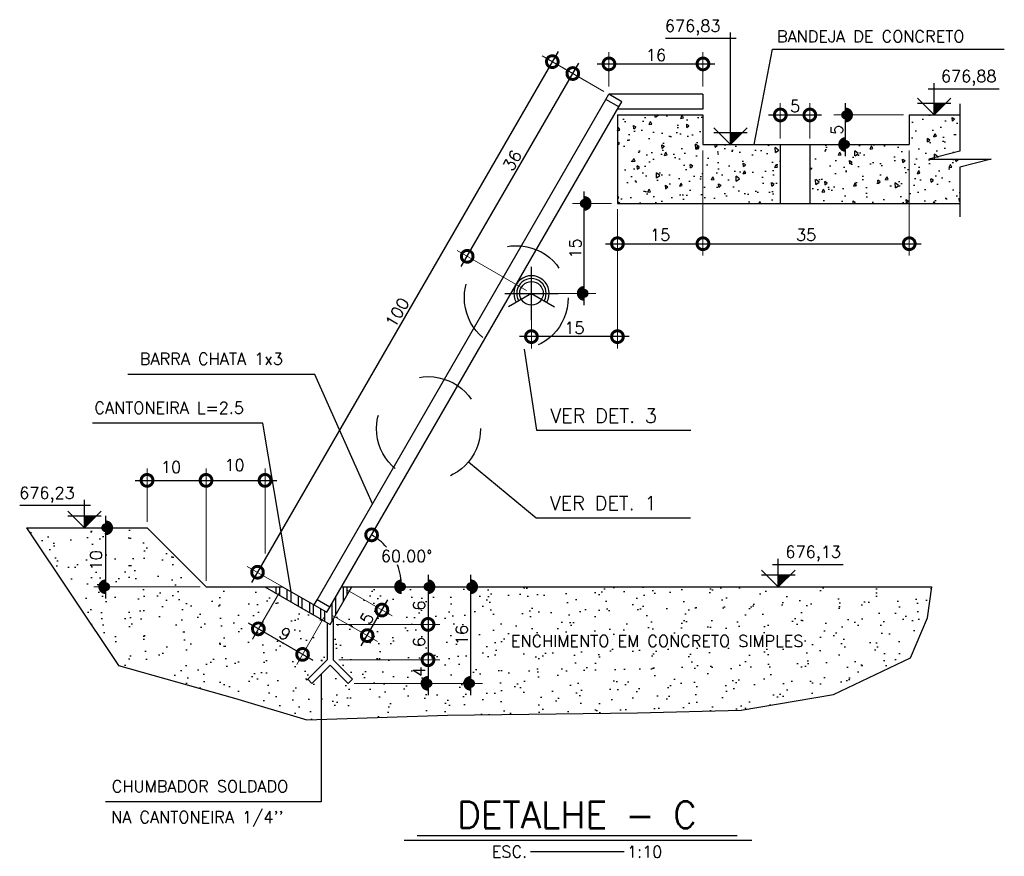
# Model space of a CAD drawing. Header units: millimetres. Extents: x 197878 to 197999, y 8707048 to 8707093.
# Tile 3 of 37: x 197897.5 to 197899.17, y 8707049.57 to 8707050.99. Entities that reach past the tile are written whole.
import ezdxf
from ezdxf.enums import TextEntityAlignment as Align

# ---------------------------------------------------------------- set-up
doc = ezdxf.new("R2010")
doc.units = ezdxf.units.MM
doc.header["$LTSCALE"] = 0.1
doc.linetypes.add('HIDDEN', pattern=[0.375, 0.25, -0.125])
doc.layers.get('Defpoints').update_dxf_attribs({"lineweight": 9})
for name, color, linetype in [('BAR-PECAS', 2, 'Continuous'), ('DIM', 7, 'Continuous'), ('ELEVAÇÃO', 2, 'Continuous'), ('ESTRUTURA', 5, 'Continuous'), ('GRADE', 9, 'Continuous'), ('HACH', 7, 'Continuous'), ('LAYER5', 5, 'Continuous'), ('LMEDIA', 4, 'Continuous'), ('RELAÇÀO', 2, 'Continuous'), ('TEXTO', 2, 'Continuous')]:
    doc.layers.add(name, color=color, linetype=linetype)
doc.styles.add('ROMAND', font='ROMANS.SHX', dxfattribs={"oblique": 15, "height": 800})
doc.styles.add('romans', font='romans.shx')
doc.dimstyles.get("Standard").update_dxf_attribs({"dimtxt": 0.1, "dimasz": 0.2, "dimexe": 0.05, "dimexo": 0.05, "dimgap": 0.025, "dimtad": 1, "dimtoh": 1, "dimdec": 0, "dimlfac": 100, "dimzin": 0, "dimdsep": 46, "dimtxsty": 'romans', "dimblk1": 'DOTSMALL', "dimblk2": 'DOTSMALL', "dimsah": 1, "dimcen": 0.3, "dimdle": 0.05, "dimclrd": 7, "dimclre": 7, "dimclrt": 2, "dimazin": 0, "dimtfac": 1, "dimtdec": 0, "dimtmove": 2, "dimatfit": 3, "dimldrblk": 'DOTSMALL', "dimfxl": 0, "dimtolj": 1, "dimtzin": 0, "dimlwe": 5, "dimarcsym": 0})
pattern_1 = [(95, (197869.95175, 8706994.475986), (0.042028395, 0.035266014), [0.005715, -0.062865]), (40, (197869.95175, 8706994.475986), (-0.048005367, 0.0330531), [0.004572, -0.050292]), (145.451, (197869.95525, 8706994.478925), (-0.005976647, 0.06831907), [0.004857, -0.053427]), (91.1842, (197869.94097, 8706994.48676), (0.06642307, 0.048586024), [0.0085725, -0.0942975]), (141.6356, (197869.94651, 8706994.49081), (-0.00212584, 0.10284793), [0.0072855, -0.0801405]), (36.184, (197869.94097, 8706994.48676), (-0.00212567, 0.10284792), [0.006858, -0.075438]), (66, (197869.949055, 8706994.489456), (0.053856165, 0.01046858), [0.005715, -0.062865]), (11, (197869.949055, 8706994.489456), (-0.02596198, 0.05218236), [0.004572, -0.050292]), (116.4514, (197869.95354, 8706994.49033), (0.02789401, 0.062650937), [0.004857, -0.053427]), (82.5, (197869.951749, 8706994.475986), (-0.017281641, 0.018592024), [0, -0.0496824, 0, -0.051054, 0, -0.0504825]), (52.5, (197869.95175, 8706994.475986), (-0.007076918, 0.0354261), [0, -0.0291084, 0, -0.0485394, 0, -0.0192405]), (12.5, (197869.939733, 8706994.46397), (0.029978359, 0.027547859), [0, -0.01905, 0, -0.059436, 0, -0.078867]), (2.5, (197869.934345, 8706994.458582), (0.026029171, 0.036816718), [0, -0.024765, 0, -0.0394716, 0, -0.056007])]

# ---------------------------------------------------------------- blocks, each defined once
blk = doc.blocks.new('_DOTSMALL')
at = {"color": 0, "linetype": 'ByBlock', "const_width": 0.5}
blk.add_lwpolyline([(-0.0625, 0, 1), (0.0625, 0, 1)], format="xyb", close=True, dxfattribs=at)
blk = doc.blocks.new('*D10')
at = {"layer": 'Defpoints', "color": 0}
for p in [(197898.0648, 8707050.0309), (197898.0329, 8707049.9671), (197898.1939, 8707049.9671)]:
    blk.add_point(p, dxfattribs=at)
at = {"layer": 'DIM', "color": 7, "lineweight": -2}
blk.add_line((197898.1939, 8707050.0509), (197898.1939, 8707049.9471), dxfattribs=at)
at = {"layer": 'DIM', "color": 7, "lineweight": 5}
for p, q in [((197898.0748, 8707050.0309), (197898.2139, 8707050.0309)), ((197898.0429, 8707049.9671), (197898.2139, 8707049.9671))]:
    blk.add_line(p, q, dxfattribs=at)
at = {"layer": 'DIM', "color": 7, "lineweight": -2, "xscale": 0.04, "yscale": 0.04, "zscale": 0.04}
for p, rotation in [((197898.1939, 8707050.0309), 90), ((197898.1939, 8707049.9671), 270)]:
    blk.add_blockref('_DOTSMALL', p, dxfattribs=dict(at, rotation=rotation))
at = {"layer": 'DIM', "color": 2, "insert": (197898.1789, 8707049.999), "char_height": 0.02, "attachment_point": 5, "rotation": 90, "style": 'romans'}
blk.add_mtext('\\A1;6', dxfattribs=at)
blk = doc.blocks.new('*D11')
at = {"layer": 'Defpoints', "color": 0}
for p in [(197898.0279, 8707049.9671), (197898.0329, 8707049.9071), (197898.1939, 8707049.9071)]:
    blk.add_point(p, dxfattribs=at)
at = {"layer": 'DIM', "color": 7, "lineweight": -2}
blk.add_line((197898.1939, 8707049.9871), (197898.1939, 8707049.8871), dxfattribs=at)
at = {"layer": 'DIM', "color": 7, "lineweight": 5}
for p, q in [((197898.0379, 8707049.9671), (197898.2139, 8707049.9671)), ((197898.0429, 8707049.9071), (197898.2139, 8707049.9071))]:
    blk.add_line(p, q, dxfattribs=at)
at = {"layer": 'DIM', "color": 7, "lineweight": -2, "xscale": 0.04, "yscale": 0.04, "zscale": 0.04}
for p, rotation in [((197898.1939, 8707049.9671), 90), ((197898.1939, 8707049.9071), 270)]:
    blk.add_blockref('_DOTSMALL', p, dxfattribs=dict(at, rotation=rotation))
at = {"layer": 'DIM', "color": 2, "insert": (197898.1789, 8707049.9371), "char_height": 0.02, "attachment_point": 5, "rotation": 90, "style": 'romans'}
blk.add_mtext('\\A1;6', dxfattribs=at)
blk = doc.blocks.new('*D12')
at = {"layer": 'Defpoints', "color": 0}
for p in [(197898.0329, 8707049.9071), (197898.0588, 8707049.8671), (197898.1939, 8707049.8671)]:
    blk.add_point(p, dxfattribs=at)
at = {"layer": 'DIM', "color": 7, "lineweight": -2}
blk.add_line((197898.1939, 8707049.9271), (197898.1939, 8707049.8471), dxfattribs=at)
at = {"layer": 'DIM', "color": 7, "lineweight": 5}
for p, q in [((197898.0429, 8707049.9071), (197898.2139, 8707049.9071)), ((197898.0688, 8707049.8671), (197898.2139, 8707049.8671))]:
    blk.add_line(p, q, dxfattribs=at)
at = {"layer": 'DIM', "color": 7, "lineweight": -2, "xscale": 0.04, "yscale": 0.04, "zscale": 0.04}
for p, rotation in [((197898.1939, 8707049.9071), 90), ((197898.1939, 8707049.8671), 270)]:
    blk.add_blockref('_DOTSMALL', p, dxfattribs=dict(at, rotation=rotation))
at = {"layer": 'DIM', "color": 2, "insert": (197898.1789, 8707049.8871), "char_height": 0.02, "attachment_point": 5, "rotation": 90, "style": 'romans'}
blk.add_mtext('\\A1;4', dxfattribs=at)
blk = doc.blocks.new('*D13')
at = {"layer": 'Defpoints', "color": 0}
for p in [(197898.1393, 8707050.0309), (197898.0588, 8707049.8671), (197898.2662, 8707049.8671)]:
    blk.add_point(p, dxfattribs=at)
at = {"layer": 'DIM', "color": 7, "lineweight": -2}
blk.add_line((197898.2662, 8707050.0509), (197898.2662, 8707049.8471), dxfattribs=at)
at = {"layer": 'DIM', "color": 7, "lineweight": 5}
for p, q in [((197898.1493, 8707050.0309), (197898.2862, 8707050.0309)), ((197898.0688, 8707049.8671), (197898.2862, 8707049.8671))]:
    blk.add_line(p, q, dxfattribs=at)
at = {"layer": 'DIM', "color": 7, "lineweight": -2, "xscale": 0.04, "yscale": 0.04, "zscale": 0.04}
for p, rotation in [((197898.2662, 8707050.0309), 90), ((197898.2662, 8707049.8671), 270)]:
    blk.add_blockref('_DOTSMALL', p, dxfattribs=dict(at, rotation=rotation))
at = {"layer": 'DIM', "color": 2, "insert": (197898.2512, 8707049.949), "char_height": 0.02, "attachment_point": 5, "rotation": 90, "style": 'romans'}
blk.add_mtext('\\A1;16', dxfattribs=at)
blk = doc.blocks.new('*D14')
at = {"layer": 'Defpoints', "color": 0}
for p in [(197898.6601, 8707050.7809), (197898.5151, 8707050.6809), (197898.6601, 8707050.6126)]:
    blk.add_point(p, dxfattribs=at)
at = {"layer": 'DIM', "color": 7, "lineweight": 5}
for p, q in [((197898.6601, 8707050.7709), (197898.6601, 8707050.5926)), ((197898.5151, 8707050.6709), (197898.5151, 8707050.5926))]:
    blk.add_line(p, q, dxfattribs=at)
at = {"layer": 'DIM', "color": 7, "lineweight": -2}
blk.add_line((197898.4951, 8707050.6126), (197898.6801, 8707050.6126), dxfattribs=at)
at = {"layer": 'DIM', "color": 7, "lineweight": -2, "xscale": 0.04, "yscale": 0.04, "zscale": 0.04, "rotation": 180}
blk.add_blockref('_DOTSMALL', (197898.5151, 8707050.6126), dxfattribs=at)
at = {"layer": 'DIM', "color": 7, "lineweight": -2, "xscale": 0.04, "yscale": 0.04, "zscale": 0.04}
blk.add_blockref('_DOTSMALL', (197898.6601, 8707050.6126), dxfattribs=at)
at = {"layer": 'DIM', "color": 2, "insert": (197898.5876, 8707050.6276), "char_height": 0.02, "attachment_point": 5, "style": 'romans'}
blk.add_mtext('\\A1;15', dxfattribs=at)
blk = doc.blocks.new('*D15')
at = {"layer": 'Defpoints', "color": 0}
for p in [(197898.6601, 8707050.7809), (197899.0099, 8707050.7809), (197899.0099, 8707050.6126)]:
    blk.add_point(p, dxfattribs=at)
at = {"layer": 'DIM', "color": 7, "lineweight": 5}
for p, q in [((197898.6601, 8707050.7709), (197898.6601, 8707050.5926)), ((197899.0099, 8707050.7709), (197899.0099, 8707050.5926))]:
    blk.add_line(p, q, dxfattribs=at)
at = {"layer": 'DIM', "color": 7, "lineweight": -2}
blk.add_line((197898.6401, 8707050.6126), (197899.0299, 8707050.6126), dxfattribs=at)
at = {"layer": 'DIM', "color": 7, "lineweight": -2, "xscale": 0.04, "yscale": 0.04, "zscale": 0.04, "rotation": 180}
blk.add_blockref('_DOTSMALL', (197898.6601, 8707050.6126), dxfattribs=at)
at = {"layer": 'DIM', "color": 7, "lineweight": -2, "xscale": 0.04, "yscale": 0.04, "zscale": 0.04}
blk.add_blockref('_DOTSMALL', (197899.0099, 8707050.6126), dxfattribs=at)
at = {"layer": 'DIM', "color": 2, "insert": (197898.835, 8707050.6276), "char_height": 0.02, "attachment_point": 5, "style": 'romans'}
blk.add_mtext('\\A1;35', dxfattribs=at)
blk = doc.blocks.new('*D16')
at = {"layer": 'Defpoints', "color": 0}
for p in [(197898.0474, 8707050.0309), (197898.0224, 8707049.9876), (197898.1158, 8707049.9914)]:
    blk.add_point(p, dxfattribs=at)
at = {"layer": 'DIM', "color": 7, "lineweight": 5}
for p, q in [((197898.0561, 8707050.0259), (197898.1331, 8707049.9814)), ((197898.0311, 8707049.9826), (197898.1081, 8707049.9381))]:
    blk.add_line(p, q, dxfattribs=at)
at = {"layer": 'DIM', "color": 7, "lineweight": -2}
blk.add_line((197898.0808, 8707049.9308), (197898.1258, 8707050.0087), dxfattribs=at)
at = {"layer": 'DIM', "color": 7, "lineweight": -2, "xscale": 0.04, "yscale": 0.04, "zscale": 0.04}
for p, rotation in [((197898.1158, 8707049.9914), 60.00000059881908), ((197898.0908, 8707049.9481), 240.0000005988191)]:
    blk.add_blockref('_DOTSMALL', p, dxfattribs=dict(at, rotation=rotation))
at = {"layer": 'DIM', "color": 2, "insert": (197898.0903, 8707049.9773), "char_height": 0.02, "attachment_point": 5, "rotation": 60, "style": 'romans'}
blk.add_mtext('\\A1;5', dxfattribs=at)
blk = doc.blocks.new('*D17')
at = {"layer": 'Defpoints', "color": 0}
for p in [(197897.9474, 8707050.0309), (197898.0224, 8707049.9876), (197897.9812, 8707049.9162)]:
    blk.add_point(p, dxfattribs=at)
at = {"layer": 'DIM', "color": 7, "lineweight": 5}
for p, q in [((197897.9424, 8707050.0222), (197897.8962, 8707049.9422)), ((197898.0174, 8707049.9789), (197897.9712, 8707049.8989))]:
    blk.add_line(p, q, dxfattribs=at)
at = {"layer": 'DIM', "color": 7, "lineweight": -2}
blk.add_line((197897.8889, 8707049.9695), (197897.9986, 8707049.9062), dxfattribs=at)
at = {"layer": 'DIM', "color": 7, "lineweight": -2, "xscale": 0.04, "yscale": 0.04, "zscale": 0.04}
for p, rotation in [((197897.9062, 8707049.9595), 149.999999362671), ((197897.9812, 8707049.9162), 329.999999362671)]:
    blk.add_blockref('_DOTSMALL', p, dxfattribs=dict(at, rotation=rotation))
at = {"layer": 'DIM', "color": 2, "insert": (197897.9512, 8707049.9509), "char_height": 0.02, "attachment_point": 5, "rotation": 330, "style": 'romans'}
blk.add_mtext('\\A1;9', dxfattribs=at)
blk = doc.blocks.new('*D18')
at = {"layer": 'Defpoints', "color": 0}
for p in [(197898.6601, 8707050.9175), (197898.5007, 8707050.8691), (197898.6601, 8707050.8691)]:
    blk.add_point(p, dxfattribs=at)
at = {"layer": 'DIM', "color": 7, "lineweight": 5}
for p, q in [((197898.5007, 8707050.8791), (197898.5007, 8707050.9375)), ((197898.6601, 8707050.8791), (197898.6601, 8707050.9375))]:
    blk.add_line(p, q, dxfattribs=at)
at = {"layer": 'DIM', "color": 7, "lineweight": -2}
blk.add_line((197898.4807, 8707050.9175), (197898.6801, 8707050.9175), dxfattribs=at)
at = {"layer": 'DIM', "color": 7, "lineweight": -2, "xscale": 0.04, "yscale": 0.04, "zscale": 0.04, "rotation": 180}
blk.add_blockref('_DOTSMALL', (197898.5007, 8707050.9175), dxfattribs=at)
at = {"layer": 'DIM', "color": 7, "lineweight": -2, "xscale": 0.04, "yscale": 0.04, "zscale": 0.04}
blk.add_blockref('_DOTSMALL', (197898.6601, 8707050.9175), dxfattribs=at)
at = {"layer": 'DIM', "color": 2, "insert": (197898.5804, 8707050.9325), "char_height": 0.02, "attachment_point": 5, "style": 'romans'}
blk.add_mtext('\\A1;16', dxfattribs=at)
blk = doc.blocks.new('*D19')
at = {"layer": 'Defpoints', "color": 0}
for p in [(197898.4394, 8707050.9012), (197898.5007, 8707050.8659), (197898.3693, 8707050.5284)]:
    blk.add_point(p, dxfattribs=at)
at = {"layer": 'DIM', "color": 7, "lineweight": -2}
blk.add_line((197898.2504, 8707050.5739), (197898.4494, 8707050.9186), dxfattribs=at)
at = {"layer": 'DIM', "color": 7, "lineweight": 5}
for p, q in [((197898.492, 8707050.8709), (197898.4221, 8707050.9112)), ((197898.3607, 8707050.5334), (197898.2431, 8707050.6012))]:
    blk.add_line(p, q, dxfattribs=at)
at = {"layer": 'DIM', "color": 7, "lineweight": -2, "xscale": 0.04, "yscale": 0.04, "zscale": 0.04}
for p, rotation in [((197898.4394, 8707050.9012), 60.00000000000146), ((197898.2604, 8707050.5912), 240.0000000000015)]:
    blk.add_blockref('_DOTSMALL', p, dxfattribs=dict(at, rotation=rotation))
at = {"layer": 'DIM', "color": 2, "insert": (197898.3369, 8707050.7537), "char_height": 0.02, "attachment_point": 5, "rotation": 60, "style": 'romans'}
blk.add_mtext('\\A1;36', dxfattribs=at)
blk = doc.blocks.new('*D20')
at = {"layer": 'Defpoints', "color": 0}
for p in [(197898.5007, 8707050.8659), (197897.9048, 8707050.0555), (197898.0008, 8707050.0001)]:
    blk.add_point(p, dxfattribs=at)
at = {"layer": 'DIM', "color": 7, "lineweight": -2}
blk.add_line((197898.4147, 8707050.9386), (197897.8948, 8707050.0382), dxfattribs=at)
at = {"layer": 'DIM', "color": 7, "lineweight": 5}
for p, q in [((197898.492, 8707050.8709), (197898.3874, 8707050.9313)), ((197897.9921, 8707050.0051), (197897.8875, 8707050.0655))]:
    blk.add_line(p, q, dxfattribs=at)
at = {"layer": 'DIM', "color": 7, "lineweight": -2, "xscale": 0.04, "yscale": 0.04, "zscale": 0.04}
for p, rotation in [((197898.4047, 8707050.9213), 60.00000000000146), ((197897.9048, 8707050.0555), 240.0000000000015)]:
    blk.add_blockref('_DOTSMALL', p, dxfattribs=dict(at, rotation=rotation))
at = {"layer": 'DIM', "color": 2, "insert": (197898.1418, 8707050.4959), "char_height": 0.02, "attachment_point": 5, "rotation": 60, "style": 'romans'}
blk.add_mtext('\\A1;100', dxfattribs=at)
blk = doc.blocks.new('*D21')
at = {"layer": 'Defpoints', "color": 0}
for p in [(197898.902, 8707050.8309), (197899.0099, 8707050.8309), (197899.0099, 8707050.7809)]:
    blk.add_point(p, dxfattribs=at)
at = {"layer": 'DIM', "color": 7, "lineweight": -2}
blk.add_line((197898.902, 8707050.7609), (197898.902, 8707050.8509), dxfattribs=at)
at = {"layer": 'DIM', "color": 7, "lineweight": 5}
for p, q in [((197898.9999, 8707050.8309), (197898.882, 8707050.8309)), ((197898.9999, 8707050.7809), (197898.882, 8707050.7809))]:
    blk.add_line(p, q, dxfattribs=at)
at = {"layer": 'DIM', "color": 7, "lineweight": -2, "xscale": 0.04, "yscale": 0.04, "zscale": 0.04}
for p, rotation in [((197898.902, 8707050.8309), 90), ((197898.902, 8707050.7809), 270)]:
    blk.add_blockref('_DOTSMALL', p, dxfattribs=dict(at, rotation=rotation))
at = {"layer": 'DIM', "color": 2, "insert": (197898.887, 8707050.8059), "char_height": 0.02, "attachment_point": 5, "rotation": 90, "style": 'romans'}
blk.add_mtext('\\A1;5', dxfattribs=at)
blk = doc.blocks.new('*D22')
at = {"layer": 'Defpoints', "color": 0}
for p in [(197898.4587, 8707050.6809), (197898.5151, 8707050.6809), (197898.3693, 8707050.5284)]:
    blk.add_point(p, dxfattribs=at)
at = {"layer": 'DIM', "color": 7, "lineweight": -2}
blk.add_line((197898.4587, 8707050.5084), (197898.4587, 8707050.7009), dxfattribs=at)
at = {"layer": 'DIM', "color": 7, "lineweight": 5}
for p, q in [((197898.5051, 8707050.6809), (197898.4387, 8707050.6809)), ((197898.3793, 8707050.5284), (197898.4787, 8707050.5284))]:
    blk.add_line(p, q, dxfattribs=at)
at = {"layer": 'DIM', "color": 7, "lineweight": -2, "xscale": 0.04, "yscale": 0.04, "zscale": 0.04}
for p, rotation in [((197898.4587, 8707050.6809), 90), ((197898.4587, 8707050.5284), 270)]:
    blk.add_blockref('_DOTSMALL', p, dxfattribs=dict(at, rotation=rotation))
at = {"layer": 'DIM', "color": 2, "insert": (197898.4437, 8707050.6046), "char_height": 0.02, "attachment_point": 5, "rotation": 90, "style": 'romans'}
blk.add_mtext('\\A1;15', dxfattribs=at)
blk = doc.blocks.new('*D23')
at = {"layer": 'Defpoints', "color": 0}
for p in [(197898.5151, 8707050.6026), (197898.3693, 8707050.5284), (197898.3693, 8707050.455)]:
    blk.add_point(p, dxfattribs=at)
at = {"layer": 'DIM', "color": 7, "lineweight": 5}
for p, q in [((197898.5151, 8707050.5926), (197898.5151, 8707050.435)), ((197898.3693, 8707050.5184), (197898.3693, 8707050.435))]:
    blk.add_line(p, q, dxfattribs=at)
at = {"layer": 'DIM', "color": 7, "lineweight": -2}
blk.add_line((197898.5351, 8707050.455), (197898.3493, 8707050.455), dxfattribs=at)
at = {"layer": 'DIM', "color": 7, "lineweight": -2, "xscale": 0.04, "yscale": 0.04, "zscale": 0.04, "rotation": 180}
blk.add_blockref('_DOTSMALL', (197898.3693, 8707050.455), dxfattribs=at)
at = {"layer": 'DIM', "color": 7, "lineweight": -2, "xscale": 0.04, "yscale": 0.04, "zscale": 0.04}
blk.add_blockref('_DOTSMALL', (197898.5151, 8707050.455), dxfattribs=at)
at = {"layer": 'DIM', "color": 2, "insert": (197898.4422, 8707050.47), "char_height": 0.02, "attachment_point": 5, "style": 'romans'}
blk.add_mtext('\\A1;15', dxfattribs=at)
blk = doc.blocks.new('*D24')
at = {"layer": 'Defpoints', "color": 0}
for p in [(197898.8413, 8707050.8309), (197898.7913, 8707050.7809), (197898.8413, 8707050.7809)]:
    blk.add_point(p, dxfattribs=at)
at = {"layer": 'DIM', "color": 7, "lineweight": 5}
for p, q in [((197898.7913, 8707050.7909), (197898.7913, 8707050.8509)), ((197898.8413, 8707050.7909), (197898.8413, 8707050.8509))]:
    blk.add_line(p, q, dxfattribs=at)
at = {"layer": 'DIM', "color": 7, "lineweight": -2}
blk.add_line((197898.7713, 8707050.8309), (197898.8613, 8707050.8309), dxfattribs=at)
at = {"layer": 'DIM', "color": 7, "lineweight": -2, "xscale": 0.04, "yscale": 0.04, "zscale": 0.04, "rotation": 180}
blk.add_blockref('_DOTSMALL', (197898.7913, 8707050.8309), dxfattribs=at)
at = {"layer": 'DIM', "color": 7, "lineweight": -2, "xscale": 0.04, "yscale": 0.04, "zscale": 0.04}
blk.add_blockref('_DOTSMALL', (197898.8413, 8707050.8309), dxfattribs=at)
at = {"layer": 'DIM', "color": 2, "insert": (197898.8163, 8707050.8459), "char_height": 0.02, "attachment_point": 5, "style": 'romans'}
blk.add_mtext('\\A1;5', dxfattribs=at)
blk = doc.blocks.new('*D44')
at = {"layer": 'Defpoints', "color": 0}
for p in [(197898.5173, 8707050.8447), (197898.1253, 8707050.0962), (197898.0648, 8707050.0309), (197899.048, 8707050.0309), (197898.0274, 8707049.9962)]:
    blk.add_point(p, dxfattribs=at)
at = {"layer": 'DIM', "color": 7, "lineweight": -2}
for start, end in [(41.3184, 60), (360, 21.4131)]:
    blk.add_arc((197898.0474, 8707050.0309), 0.1016, start, end, dxfattribs=at)
at = {"layer": 'DIM', "color": 7, "lineweight": -2, "xscale": 0.04, "yscale": 0.04, "zscale": 0.04}
for p, rotation in [((197898.0983, 8707050.1189), 149.9999999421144), ((197898.1491, 8707050.0309), 269.9999999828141)]:
    blk.add_blockref('_DOTSMALL', p, dxfattribs=dict(at, rotation=rotation))
at = {"layer": 'DIM', "color": 2, "insert": (197898.1576, 8707050.083), "char_height": 0.02, "attachment_point": 5, "style": 'romans'}
blk.add_mtext('\\A1;60.00°', dxfattribs=at)
blk = doc.blocks.new('*D68')
at = {"layer": 'Defpoints', "color": 0}
for p in [(197897.6474, 8707050.1309), (197897.7175, 8707050.1309), (197897.8175, 8707050.0309)]:
    blk.add_point(p, dxfattribs=at)
at = {"layer": 'DIM', "color": 7, "lineweight": -2}
blk.add_line((197897.6474, 8707050.0109), (197897.6474, 8707050.1509), dxfattribs=at)
at = {"layer": 'DIM', "color": 7, "lineweight": 5}
for p, q in [((197897.7075, 8707050.1309), (197897.6274, 8707050.1309)), ((197897.8075, 8707050.0309), (197897.6274, 8707050.0309))]:
    blk.add_line(p, q, dxfattribs=at)
at = {"layer": 'DIM', "color": 7, "lineweight": -2, "xscale": 0.04, "yscale": 0.04, "zscale": 0.04}
for p, rotation in [((197897.6474, 8707050.1309), 90), ((197897.6474, 8707050.0309), 270)]:
    blk.add_blockref('_DOTSMALL', p, dxfattribs=dict(at, rotation=rotation))
at = {"layer": 'DIM', "color": 2, "insert": (197897.6311, 8707050.0758), "char_height": 0.02, "attachment_point": 5, "rotation": 90, "style": 'romans'}
blk.add_mtext('\\A1;10', dxfattribs=at)
blk = doc.blocks.new('*D69')
at = {"layer": 'Defpoints', "color": 0}
for p in [(197897.8175, 8707050.2113), (197897.7175, 8707050.1309), (197897.8175, 8707050.1309)]:
    blk.add_point(p, dxfattribs=at)
at = {"layer": 'DIM', "color": 7, "lineweight": 5}
for p, q in [((197897.7175, 8707050.1409), (197897.7175, 8707050.2313)), ((197897.8175, 8707050.1409), (197897.8175, 8707050.2313))]:
    blk.add_line(p, q, dxfattribs=at)
at = {"layer": 'DIM', "color": 7, "lineweight": -2}
blk.add_line((197897.6975, 8707050.2113), (197897.8375, 8707050.2113), dxfattribs=at)
at = {"layer": 'DIM', "color": 7, "lineweight": -2, "xscale": 0.04, "yscale": 0.04, "zscale": 0.04, "rotation": 180}
blk.add_blockref('_DOTSMALL', (197897.7175, 8707050.2113), dxfattribs=at)
at = {"layer": 'DIM', "color": 7, "lineweight": -2, "xscale": 0.04, "yscale": 0.04, "zscale": 0.04}
blk.add_blockref('_DOTSMALL', (197897.8175, 8707050.2113), dxfattribs=at)
at = {"layer": 'DIM', "color": 2, "insert": (197897.7581, 8707050.2338), "char_height": 0.02, "attachment_point": 5, "style": 'romans'}
blk.add_mtext('\\A1;10', dxfattribs=at)
blk = doc.blocks.new('*D70')
at = {"layer": 'Defpoints', "color": 0}
for p in [(197897.9175, 8707050.2113), (197897.9175, 8707050.0775), (197897.8175, 8707050.0309)]:
    blk.add_point(p, dxfattribs=at)
at = {"layer": 'DIM', "color": 7, "lineweight": 5}
for p, q in [((197897.8175, 8707050.0409), (197897.8175, 8707050.2313)), ((197897.9175, 8707050.0875), (197897.9175, 8707050.2313))]:
    blk.add_line(p, q, dxfattribs=at)
at = {"layer": 'DIM', "color": 7, "lineweight": -2}
blk.add_line((197897.7975, 8707050.2113), (197897.9375, 8707050.2113), dxfattribs=at)
at = {"layer": 'DIM', "color": 7, "lineweight": -2, "xscale": 0.04, "yscale": 0.04, "zscale": 0.04, "rotation": 180}
blk.add_blockref('_DOTSMALL', (197897.8175, 8707050.2113), dxfattribs=at)
at = {"layer": 'DIM', "color": 7, "lineweight": -2, "xscale": 0.04, "yscale": 0.04, "zscale": 0.04}
blk.add_blockref('_DOTSMALL', (197897.9175, 8707050.2113), dxfattribs=at)
at = {"layer": 'DIM', "color": 2, "insert": (197897.8659, 8707050.2372), "char_height": 0.02, "attachment_point": 5, "style": 'romans'}
blk.add_mtext('\\A1;10', dxfattribs=at)

msp = doc.modelspace()

# ---------------------------------------------------------------- hatches: boundary and pattern name
at = {"layer": 'ELEVAÇÃO'}
for points in [[(197899.052, 8707050.85117), (197899.07228, 8707050.85117), (197899.052, 8707050.83089)], [(197898.70662, 8707050.80117), (197898.72691, 8707050.80117), (197898.70662, 8707050.78089)], [(197897.61165, 8707050.15117), (197897.63194, 8707050.15117), (197897.61165, 8707050.13089)], [(197898.7879, 8707050.05117), (197898.80818, 8707050.05117), (197898.7879, 8707050.03089)]]:
    msp.add_hatch(color=256, dxfattribs=at).paths.add_polyline_path(points)
at = {"layer": 'GRADE'}
h = msp.add_hatch(dxfattribs=at)
h.set_pattern_fill('AR-CONC', color=9, scale=0.0003, angle=45, style=0)
h.set_pattern_definition(pattern_1)
h.paths.add_polyline_path([(197898.5151, 8707050.68089), (197898.79125, 8707050.68089), (197898.79125, 8707050.78089), (197898.66013, 8707050.78089), (197898.66013, 8707050.83089), (197898.5151, 8707050.83089)])
h = msp.add_hatch(dxfattribs=at)
h.set_pattern_fill('AR-CONC', color=9, scale=0.0003, angle=45, style=0)
h.set_pattern_definition(pattern_1)
h.paths.add_polyline_path([(197899.09591, 8707050.68089), (197899.09591, 8707050.74225), (197899.09591, 8707050.75589), (197899.04292, 8707050.75589), (197899.09591, 8707050.76953), (197899.09591, 8707050.83089), (197899.00988, 8707050.83089), (197899.00988, 8707050.78089), (197898.84125, 8707050.78089), (197898.84125, 8707050.68089)])
h = msp.add_hatch(dxfattribs=at)
h.set_pattern_fill('ANSI32', color=9, scale=0.002, angle=45, style=0)
h.set_pattern_definition([(90, (197869.951749, 8706994.475986), (-0.01905, 3e-18), []), (90, (197869.958099, 8706994.482336), (-0.01905, 3e-18), [])])
h.paths.add_polyline_path([(197898.02794, 8707049.9671), (197898.06477, 8707050.03089), (197898.04745, 8707050.03089), (197898.02745, 8707049.99625), (197898.02245, 8707049.98759), (197897.94745, 8707050.03089), (197897.91745, 8707050.03089)])
at = {"layer": 'HACH'}
h = msp.add_hatch(dxfattribs=at)
h.set_pattern_fill('AR-SAND', color=2, scale=0.001, angle=90, style=0)
h.set_pattern_definition([(127.5, (-577262.36165, -186158.518807), (-0.04894132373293, -0.00160003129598), [0, -0.038608, 0, -0.04318, 0, -0.041275]), (97.5, (-577262.36165, -186158.51881), (-0.07168251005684, 0.0449523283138), [0, -0.020828, 0, -0.034798, 0, -0.013335]), (57.5, (-577262.36165, -186158.55005), (-0.00014371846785, 0.07909923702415), [0, -0.0127, 0, -0.04572, 0, -0.05969]), (47.5, (-577262.36165, -186158.55005), (-0.0222929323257, 0.07635564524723), [0, -0.00635, 0, -0.029972, 0, -0.03429])])
edge = h.paths.add_edge_path()
edge.add_spline(control_points=[(197897.83824, 8707049.84958), (197897.83735, 8707049.85347), (197897.83017, 8707049.87871), (197897.79175, 8707049.90109), (197897.75411, 8707049.92576), (197897.74774, 8707049.95879), (197897.7632, 8707049.98457), (197897.76838, 8707050.01221), (197897.76389, 8707050.03763), (197897.78767, 8707050.05381), (197897.79582, 8707050.072), (197897.80149, 8707050.08464)], knot_values=[0, 0, 0, 0, 0.0118835, 0.0792686, 0.121774, 0.1403032, 0.173807, 0.2073092, 0.2255408, 0.2436837, 0.2850521, 0.2850521, 0.2850521, 0.2850521], degree=3, periodic=0)
edge.add_line((197897.78843, 8707050.05999), (197897.71753, 8707050.13089))
edge.add_line((197897.71753, 8707050.13089), (197897.51319, 8707050.13089))
edge.add_line((197897.51319, 8707050.13089), (197897.66889, 8707049.89751))
edge.add_line((197897.66889, 8707049.89751), (197897.83824, 8707049.84958))
h.paths.add_polyline_path([(197897.61605, 8707050.05601), (197897.61605, 8707050.09553), (197897.64605, 8707050.09553), (197897.64605, 8707050.05601)], flags=24)
h = msp.add_hatch(dxfattribs=at)
h.set_pattern_fill('AR-SAND', color=2, scale=0.001, angle=90, style=0)
h.set_pattern_definition([(127.5, (197792.297184, 8706994.475986), (-0.048941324, -0.001600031), [0, -0.038608, 0, -0.04318, 0, -0.041275]), (97.5, (197792.297184, 8706994.475986), (-0.07168251, 0.04495233), [0, -0.020828, 0, -0.034798, 0, -0.013335]), (57.5, (197792.297184, 8706994.444744), (-0.000143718, 0.079099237), [0, -0.0127, 0, -0.04572, 0, -0.05969]), (47.5, (197792.297184, 8706994.444744), (-0.022292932, 0.076355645), [0, -0.00635, 0, -0.029972, 0, -0.03429])])
h.paths.add_polyline_path([(197899.01176, 8707049.91009), (197899.04067, 8707049.97818), (197899.04795, 8707050.03089), (197898.06477, 8707050.03089), (197898.03294, 8707049.97576), (197898.03294, 8707049.9071), (197898.06587, 8707049.87417), (197898.05879, 8707049.8671), (197898.02794, 8707049.89796), (197897.99708, 8707049.8671), (197897.99001, 8707049.87417), (197898.02294, 8707049.9071), (197898.02294, 8707049.96998), (197897.91745, 8707050.03089), (197897.75881, 8707050.03089), (197897.76967, 8707049.92781), (197897.86567, 8707049.84181), (197897.98815, 8707049.80543), (197898.22711, 8707049.81312), (197898.54923, 8707049.81724), (197898.72474, 8707049.82137), (197898.88167, 8707049.84819)])
h.paths.add_polyline_path([(197898.16639, 8707049.98904), (197898.16639, 8707050.00895), (197898.19639, 8707050.00895), (197898.19639, 8707049.98904)], flags=24)
h.paths.add_polyline_path([(197898.16639, 8707049.92715), (197898.16639, 8707049.94705), (197898.19639, 8707049.94705), (197898.19639, 8707049.92715)], flags=24)
h.paths.add_polyline_path([(197898.16639, 8707049.87638), (197898.16639, 8707049.89781), (197898.19639, 8707049.89781), (197898.19639, 8707049.87638)], flags=24)
h.paths.add_polyline_path([(197898.23867, 8707049.93218), (197898.23867, 8707049.9658), (197898.26867, 8707049.9658), (197898.26867, 8707049.93218)], flags=24)
h.paths.add_polyline_path([(197898.07432, 8707049.97457), (197898.08466, 8707049.99247), (197898.11064, 8707049.97747), (197898.10031, 8707049.95957)], flags=24)
h.paths.add_polyline_path([(197897.94888, 8707049.96667), (197897.96611, 8707049.95672), (197897.95111, 8707049.93074), (197897.93388, 8707049.94069)], flags=24)
h.paths.add_polyline_path([(197898.33303, 8707049.92379), (197898.90208, 8707049.92379), (197898.90208, 8707049.95379), (197898.33303, 8707049.95379)], flags=24)

# ---------------------------------------------------------------- linework, layer by layer
at = {"layer": 'BAR-PECAS', "color": 7}
msp.add_lwpolyline([(197899.09591, 8707050.84988), (197899.09591, 8707050.76953), (197899.04292, 8707050.75589), (197899.1489, 8707050.75589), (197899.09591, 8707050.74225), (197899.09591, 8707050.65835)], dxfattribs=at)
at = {"layer": 'Defpoints', "color": 0, "linetype": 'ByBlock'}
msp.add_point((197898.66013, 8707050.84804), dxfattribs=at)
msp.add_point((197898.66013, 8707050.84804), dxfattribs=at)
at = {"layer": 'ELEVAÇÃO', "color": 3, "linetype": 'Continuous'}
for p, q in [((197898.70662, 8707050.78089), (197898.70662, 8707050.9705)), ((197898.71662, 8707050.9605), (197898.59652, 8707050.9605)), ((197899.052, 8707050.83089), (197899.052, 8707050.88509)), ((197899.042, 8707050.87509), (197899.1621, 8707050.87509)), ((197899.052, 8707050.83089), (197899.02372, 8707050.85917)), ((197899.02372, 8707050.85117), (197899.08028, 8707050.85117)), ((197899.052, 8707050.83089), (197899.08028, 8707050.85917)), ((197898.70662, 8707050.78089), (197898.67834, 8707050.80917)), ((197898.67834, 8707050.80117), (197898.73491, 8707050.80117)), ((197898.70662, 8707050.78089), (197898.73491, 8707050.80917)), ((197897.62165, 8707050.16842), (197897.50155, 8707050.16842)), ((197897.61165, 8707050.13089), (197897.61165, 8707050.17842)), ((197897.61165, 8707050.13089), (197897.58337, 8707050.15917)), ((197897.58337, 8707050.15117), (197897.63994, 8707050.15117)), ((197897.61165, 8707050.13089), (197897.63994, 8707050.15917)), ((197898.7779, 8707050.06842), (197898.898, 8707050.06842)), ((197898.7879, 8707050.03089), (197898.7879, 8707050.07842)), ((197898.7879, 8707050.03089), (197898.75961, 8707050.05917)), ((197898.75961, 8707050.05117), (197898.81618, 8707050.05117)), ((197898.7879, 8707050.03089), (197898.81618, 8707050.05917))]:
    msp.add_line(p, q, dxfattribs=at)
at = {"layer": 'ESTRUTURA'}
for p, q in [((197898.5151, 8707050.83089), (197898.66013, 8707050.83089)), ((197899.00988, 8707050.83089), (197899.09591, 8707050.83089)), ((197899.00988, 8707050.83089), (197899.00988, 8707050.78089)), ((197898.66013, 8707050.78089), (197898.79125, 8707050.78089)), ((197898.79125, 8707050.78089), (197898.79125, 8707050.68089)), ((197898.84125, 8707050.78089), (197898.84125, 8707050.68089)), ((197898.84125, 8707050.78089), (197899.00988, 8707050.78089)), ((197898.5151, 8707050.68089), (197898.79125, 8707050.68089)), ((197898.84125, 8707050.68089), (197899.09591, 8707050.68089))]:
    msp.add_line(p, q, dxfattribs=at)
at = {"layer": 'ESTRUTURA', "color": 9}
for p, q in [((197898.79125, 8707050.78089), (197898.84125, 8707050.78089)), ((197898.79125, 8707050.68089), (197898.84125, 8707050.68089))]:
    msp.add_line(p, q, dxfattribs=at)
at = {"layer": 'GRADE', "color": 2}
for p, q in [((197898.0058, 8707050.00875), (197898.49567, 8707050.85723)), ((197898.66013, 8707050.86589), (197898.50067, 8707050.86589)), ((197898.66013, 8707050.86589), (197898.66013, 8707050.84089)), ((197898.02745, 8707049.99625), (197898.51732, 8707050.84473)), ((197898.66013, 8707050.84089), (197898.5151, 8707050.84089)), ((197898.34767, 8707050.51589), (197898.34334, 8707050.51339)), ((197898.39097, 8707050.51589), (197898.3953, 8707050.51339))]:
    msp.add_line(p, q, dxfattribs=at)
at = {"layer": 'GRADE', "color": 50}
for p, q in [((197898.49567, 8707050.85723), (197898.50067, 8707050.86589)), ((197898.51732, 8707050.84473), (197898.49567, 8707050.85723)), ((197898.52232, 8707050.85339), (197898.50067, 8707050.86589)), ((197898.51732, 8707050.84473), (197898.52232, 8707050.85339)), ((197897.91745, 8707050.03089), (197898.02794, 8707049.9671)), ((197897.91745, 8707050.03089), (197897.94745, 8707050.03089)), ((197897.94745, 8707050.03089), (197898.02245, 8707049.98759)), ((197898.02794, 8707049.9671), (197898.06477, 8707050.03089)), ((197898.04745, 8707050.03089), (197898.06477, 8707050.03089)), ((197898.0008, 8707050.00009), (197898.0058, 8707050.00875)), ((197898.02745, 8707049.99625), (197898.0058, 8707050.00875)), ((197898.02245, 8707049.98759), (197898.02745, 8707049.99625)), ((197898.02294, 8707049.96998), (197898.02294, 8707049.9071)), ((197898.03294, 8707049.97576), (197898.03294, 8707049.9071)), ((197898.02294, 8707049.9071), (197897.99001, 8707049.87417)), ((197898.03294, 8707049.9071), (197898.06587, 8707049.87417)), ((197897.99708, 8707049.8671), (197898.02794, 8707049.89796)), ((197898.05879, 8707049.8671), (197898.02794, 8707049.89796)), ((197897.99001, 8707049.87417), (197897.99708, 8707049.8671)), ((197898.06587, 8707049.87417), (197898.05879, 8707049.8671))]:
    msp.add_line(p, q, dxfattribs=at)
at = {"layer": 'GRADE', "color": 7}
for p, q in [((197898.36932, 8707050.48316), (197898.36932, 8707050.57362)), ((197898.32409, 8707050.52839), (197898.41455, 8707050.52839)), ((197898.36932, 8707050.52839), (197898.33015, 8707050.50578)), ((197898.36932, 8707050.52839), (197898.40849, 8707050.50578))]:
    msp.add_line(p, q, dxfattribs=at)
at = {"layer": 'GRADE', "color": 2}
msp.add_circle((197898.36932, 8707050.52839), 0.02, dxfattribs=at)
for radius in [0.03, 0.025]:
    msp.add_arc((197898.36932, 8707050.52839), radius, 330, 210, dxfattribs=at)
at = {"layer": 'LAYER5'}
for p, q in [((197898.5151, 8707050.83089), (197898.5151, 8707050.68089)), ((197898.66013, 8707050.83089), (197898.66013, 8707050.78089))]:
    msp.add_line(p, q, dxfattribs=at)
at = {"layer": 'LMEDIA'}
for p, q in [((197897.51319, 8707050.13089), (197897.71753, 8707050.13089)), ((197897.81753, 8707050.03089), (197897.71753, 8707050.13089)), ((197897.81753, 8707050.03089), (197897.91753, 8707050.03089)), ((197898.06477, 8707050.03089), (197899.04795, 8707050.03089))]:
    msp.add_line(p, q, dxfattribs=at)
at = {"layer": 'LMEDIA', "color": 3}
msp.add_lwpolyline([(197897.51319, 8707050.13089), (197897.66889, 8707049.89751), (197897.86567, 8707049.84181), (197897.98815, 8707049.80543), (197898.22711, 8707049.81312), (197898.54923, 8707049.81724), (197898.72474, 8707049.82137), (197898.88167, 8707049.84819), (197899.01176, 8707049.91009), (197899.04067, 8707049.97818), (197899.04795, 8707050.03089)], dxfattribs=at)
at = {"layer": 'LMEDIA', "linetype": 'HIDDEN'}
for centre in [(197898.3436, 8707050.52107), (197898.19468, 8707050.29904)]:
    msp.add_circle(centre, 0.0881, dxfattribs=at)
at = {"layer": 'RELAÇÀO', "color": 3}
for points in [[(197898.74718, 8707050.78089), (197898.77798, 8707050.9425), (197899.17108, 8707050.9425)], [(197898.35691, 8707050.43399), (197898.37798, 8707050.29616), (197898.63965, 8707050.29616)], [(197898.09962, 8707050.17126), (197898.00197, 8707050.39109), (197897.68488, 8707050.39109)], [(197897.9616, 8707050.02272), (197897.91365, 8707050.30805), (197897.62506, 8707050.30805)], [(197898.26251, 8707050.24282), (197898.37713, 8707050.14781), (197898.6388, 8707050.14781)], [(197898.01251, 8707049.88253), (197898.01275, 8707049.66633), (197897.64718, 8707049.66633)]]:
    msp.add_lwpolyline(points, dxfattribs=at)
at = {"layer": 'TEXTO', "color": 7, "ltscale": 0.3}
msp.add_line((197898.15346, 8707049.60128), (197898.74272, 8707049.60128), dxfattribs=at)
at = {"layer": 'TEXTO', "color": 6, "ltscale": 0.3}
msp.add_line((197898.17559, 8707049.60923), (197898.71814, 8707049.60923), dxfattribs=at)
at = {"layer": 'TEXTO', "ltscale": 0.3}
msp.add_line((197898.52642, 8707049.58158), (197898.36768, 8707049.58158), dxfattribs=at)

# ---------------------------------------------------------------- texts
at = {"layer": 'TEXTO', "style": 'romans'}
for s, rotation, p in [('676,83', 360, (197898.59559, 8707050.9721)), ('BANDEJA DE CONCRETO', 360, (197898.78551, 8707050.95416)), ('676,88', 360, (197899.06359, 8707050.88668)), ('BARRA CHATA 1x3', 0, (197897.70534, 8707050.40732)), ('CANTONEIRA L=2.5', 0, (197897.62813, 8707050.32427)), ('676,23', 0, (197897.50062, 8707050.18002)), ('676,13', 360, (197898.79989, 8707050.08002)), ('ENCHIMENTO EM CONCRETO SIMPLES', 360, (197898.33422, 8707049.92879)), ('CHUMBADOR SOLDADO', 0, (197897.6577, 8707049.68256)), ("NA CANTONEIRA 1/4''", 0, (197897.65656, 8707049.6303))]:
    msp.add_text(s, height=0.02, rotation=rotation, dxfattribs=at).set_placement(p)
at = {"layer": 'TEXTO', "color": 4, "style": 'romans'}
for s, p in [('VER DET. 3', (197898.40115, 8707050.30909)), ('VER DET. 1', (197898.4003, 8707050.16074))]:
    msp.add_text(s, height=0.024, rotation=0, dxfattribs=at).set_placement(p)
at = {"layer": 'TEXTO', "color": 5, "ltscale": 0.3, "style": 'ROMAND'}
msp.add_text('DETALHE - C', height=0.045, rotation=360, dxfattribs=at).set_placement((197898.44633, 8707049.64424), align=Align.MIDDLE)
at = {"layer": 'TEXTO', "ltscale": 0.3, "style": 'romans'}
msp.add_text('ESC.           1:10', height=0.02, rotation=360, dxfattribs=at).set_placement((197898.44666, 8707049.58158), align=Align.MIDDLE)

# ---------------------------------------------------------------- dimensions: what is measured, and where the dimension line sits
at = {"layer": 'DIM'}
for base, p1, p2, angle, picture, middle in [((197897.90484, 8707050.05549), (197898.50067, 8707050.86589), (197898.0008, 8707050.00009), 60, '*D20', (197898.14178, 8707050.49589)), ((197898.43942, 8707050.90125), (197898.36932, 8707050.52839), (197898.50067, 8707050.86589), 60, '*D19', (197898.33694, 8707050.75375)), ((197898.902, 8707050.83089), (197899.00988, 8707050.78089), (197899.00988, 8707050.83089), 90, '*D21', (197898.887, 8707050.80589)), ((197898.45873, 8707050.68089), (197898.36932, 8707050.52839), (197898.5151, 8707050.68089), 90, '*D22', (197898.44373, 8707050.60464)), ((197898.19389, 8707049.9671), (197898.06477, 8707050.03089), (197898.03294, 8707049.9671), 90, '*D10', (197898.17889, 8707049.99899)), ((197898.26617, 8707049.8671), (197898.13933, 8707050.03089), (197898.05879, 8707049.8671), 90, '*D13', (197898.25117, 8707049.94899)), ((197898.19389, 8707049.9071), (197898.02794, 8707049.9671), (197898.03294, 8707049.9071), 90, '*D11', (197898.17889, 8707049.9371)), ((197898.19389, 8707049.8671), (197898.03294, 8707049.9071), (197898.05879, 8707049.8671), 90, '*D12', (197898.17889, 8707049.8871))]:
    dim = msp.add_linear_dim(base=base, p1=p1, p2=p2, angle=angle, dimstyle='Standard', override={"dimtxt": 0.02, "dimasz": 0.04, "dimexe": 0.02, "dimexo": 0.01, "dimgap": 0.005, "dimdle": 0.02}, dxfattribs=at)
    dim.commit()
    dim.dimension.update_dxf_attribs({"geometry": picture, "text_midpoint": middle})
for base, p1, p2, picture, middle in [((197898.66013, 8707050.91746), (197898.50067, 8707050.86915), (197898.66013, 8707050.86915), '*D18', (197898.5804, 8707050.93246)), ((197898.84125, 8707050.83089), (197898.79125, 8707050.78089), (197898.84125, 8707050.78089), '*D24', (197898.81625, 8707050.84589)), ((197898.66013, 8707050.61265), (197898.5151, 8707050.68089), (197898.66013, 8707050.78089), '*D14', (197898.58761, 8707050.62765)), ((197899.00988, 8707050.61265), (197898.66013, 8707050.78089), (197899.00988, 8707050.78089), '*D15', (197898.835, 8707050.62765)), ((197898.36932, 8707050.45501), (197898.5151, 8707050.60265), (197898.36932, 8707050.52839), '*D23', (197898.44221, 8707050.47001))]:
    dim = msp.add_linear_dim(base=base, p1=p1, p2=p2, dimstyle='Standard', override={"dimtxt": 0.02, "dimasz": 0.04, "dimexe": 0.02, "dimexo": 0.01, "dimgap": 0.005, "dimdle": 0.02}, dxfattribs=at)
    dim.commit()
    dim.dimension.update_dxf_attribs({"geometry": picture, "text_midpoint": middle})
dim = msp.add_angular_dim_2l(base=(197898.12531, 8707050.09622), line1=((197898.06477, 8707050.03089), (197899.04795, 8707050.03089)), line2=((197898.02745, 8707049.99625), (197898.51732, 8707050.84473)), dimstyle='Standard', override={"dimtxt": 0.02, "dimasz": 0.04, "dimexe": 0.02, "dimexo": 0.01, "dimgap": 0.005, "dimdec": 2, "dimdle": 0.02}, dxfattribs=at)
dim.commit()
dim.dimension.update_dxf_attribs({"geometry": '*D44', "text_midpoint": (197898.15763, 8707050.083), "dimtype": 162})
for base, p1, p2, picture, middle in [((197897.91753, 8707050.21128), (197897.81753, 8707050.03089), (197897.91753, 8707050.07747), '*D70', (197897.86586, 8707050.23723)), ((197897.81753, 8707050.21128), (197897.71753, 8707050.13089), (197897.81753, 8707050.13089), '*D69', (197897.75814, 8707050.23376))]:
    dim = msp.add_linear_dim(base=base, p1=p1, p2=p2, dimstyle='Standard', override={"dimtxt": 0.02, "dimasz": 0.04, "dimexe": 0.02, "dimexo": 0.01, "dimgap": 0.005, "dimdle": 0.02}, dxfattribs=at)
    dim.commit()
    dim.dimension.update_dxf_attribs({"geometry": picture, "text_midpoint": middle, "dimtype": 160})
dim = msp.add_linear_dim(base=(197897.64738, 8707050.13089), p1=(197897.81753, 8707050.03089), p2=(197897.71753, 8707050.13089), angle=90, dimstyle='Standard', override={"dimtxt": 0.02, "dimasz": 0.04, "dimexe": 0.02, "dimexo": 0.01, "dimgap": 0.005, "dimdle": 0.02}, dxfattribs=at)
dim.commit()
dim.dimension.update_dxf_attribs({"geometry": '*D68', "text_midpoint": (197897.63105, 8707050.07577), "dimtype": 160})
for p1, p2, distance, picture, middle in [((197897.94745, 8707050.03089), (197898.02245, 8707049.98759), -0.0824, '*D17', (197897.95125, 8707049.95087)), ((197898.02245, 8707049.98759), (197898.04745, 8707050.03089), -0.07894, '*D16', (197898.09032, 8707049.97727))]:
    dim = msp.add_aligned_dim(p1=p1, p2=p2, distance=distance, dimstyle='Standard', override={"dimtxt": 0.02, "dimasz": 0.04, "dimexe": 0.02, "dimexo": 0.01, "dimgap": 0.005, "dimdle": 0.02}, dxfattribs=at)
    dim.commit()
    dim.dimension.update_dxf_attribs({"geometry": picture, "text_midpoint": middle})

doc.saveas('drawing.dxf')
